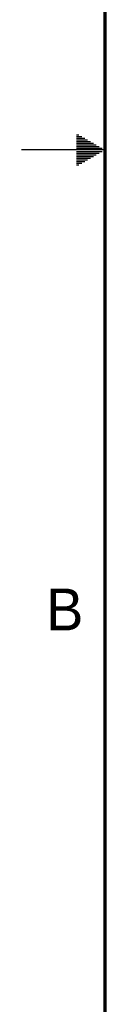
# Model space of a CAD drawing. Header units: inches. Extents: x 0 to 34, y 0 to 22.
# Tile 2 of 51: x 0 to 0.5, y 5.9 to 11.8. Entities that reach past the tile are written whole.
import ezdxf

# ---------------------------------------------------------------- set-up
doc = ezdxf.new("R2010")
doc.units = ezdxf.units.IN
doc.header["$LTSCALE"] = 1.87
doc.header["$MEASUREMENT"] = 0
doc.layers.get('0').update_dxf_attribs({"linetype": 'CONTINUOUS'})
doc.styles.add('TEXTSTYLE_2', font='txt')

msp = doc.modelspace()

# ---------------------------------------------------------------- linework, layer by layer
at = {"color": 2, "linetype": 'CONTINUOUS'}
for p, q in [((0.3303, 11.09), (0.3441, 11.09)), ((0.3303, 11.08), (0.3614, 11.08)), ((0.3303, 11.07), (0.3788, 11.07)), ((0.3303, 11.06), (0.3961, 11.06)), ((0.3303, 11.05), (0.4134, 11.05)), ((0.3303, 11.04), (0.4307, 11.04)), ((0.3303, 11.03), (0.448, 11.03)), ((0.3303, 11.02), (0.4654, 11.02)), ((0.5, 11), (0, 11)), ((0.3303, 11.01), (0.4827, 11.01)), ((0.3303, 10.99), (0.4827, 10.99)), ((0.3303, 10.98), (0.4654, 10.98)), ((0.3303, 10.97), (0.448, 10.97)), ((0.3303, 10.96), (0.4307, 10.96)), ((0.3303, 10.95), (0.4134, 10.95)), ((0.3303, 10.94), (0.3961, 10.94)), ((0.3303, 10.93), (0.3788, 10.93)), ((0.3303, 10.92), (0.3614, 10.92)), ((0.3303, 10.91), (0.3441, 10.91))]:
    msp.add_line(p, q, dxfattribs=at)
at = {"color": 7, "linetype": 'CONTINUOUS', "const_width": 0.02}
msp.add_lwpolyline([(0.5, 21.5), (0.5, 0.5)], dxfattribs=at)

# ---------------------------------------------------------------- texts
at = {"color": 2, "linetype": 'CONTINUOUS', "insert": (0.1484, 8.3757), "char_height": 0.25, "width": 0.25, "attachment_point": 1, "line_spacing_factor": 0.9, "style": 'TEXTSTYLE_2'}
msp.add_mtext('B', dxfattribs=at)

doc.saveas('drawing.dxf')
